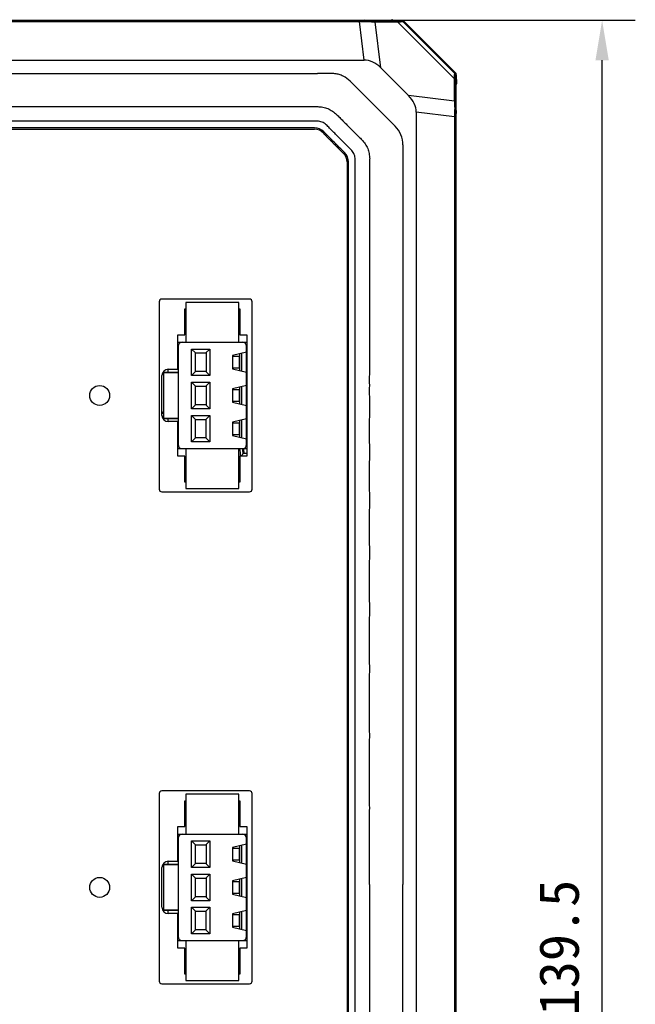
# Model space of a CAD drawing. Header units: millimetres. Extents: x 14 to 391, y 479 to 657.
# Tile 8 of 10: x 175 to 221, y 583 to 657. Entities that reach past the tile are written whole.
import ezdxf

# ---------------------------------------------------------------- set-up
doc = ezdxf.new("R2010")
doc.units = ezdxf.units.MM
doc.header["$LTSCALE"] = 32.67
doc.header["$PDMODE"] = 3
doc.header["$PDSIZE"] = 8
doc.layers.get('0').update_dxf_attribs({"linetype": 'CONTINUOUS'})
doc.layers.get('Defpoints').update_dxf_attribs({"linetype": 'CONTINUOUS'})
doc.layers.add('00_COMPONENTS', color=7, linetype='CONTINUOUS')
doc.layers.add('51__DRAFT_DIMS', color=7, linetype='CONTINUOUS')
doc.styles.get("Standard").update_dxf_attribs({"font": 'simfang.ttf'})
doc.dimstyles.new('DIMSTYLE_2', dxfattribs={"dimtxt": 3, "dimasz": 3, "dimexe": 2.5, "dimexo": 0.5, "dimgap": 0.75, "dimtad": 1, "dimdec": 1, "dimdsep": 46, "dimtxsty": 'STANDARD', "dimblk": '_FILLED', "dimblk1": '_FILLED', "dimblk2": '_FILLED', "dimcen": 0.09, "dimclrt": 3, "dimazin": 2, "dimtp": 0.5, "dimtm": 0.5, "dimtfac": 1, "dimtdec": 1, "dimtofl": 0, "dimtmove": 0, "dimatfit": 3, "dimldrblk": '_FILLED', "dimfxl": 1, "dimtolj": 1, "dimarcsym": 0})

# ---------------------------------------------------------------- blocks, each defined once
blk = doc.blocks.new('_FILLED')
at = {"color": 0, "linetype": 'ByBlock'}
blk.add_solid([(0, 0), (-1, 0.167), (-1, -0.167)], dxfattribs=at)
blk = doc.blocks.new('*D2')
at = {"layer": '51__DRAFT_DIMS', "color": 0, "lineweight": -2}
for p, q in [((201.073, 656.688), (221.087, 656.688)), ((218.587, 520.194), (218.587, 653.688)), ((200.722, 517.194), (221.087, 517.194))]:
    blk.add_line(p, q, dxfattribs=at)
at = {"layer": 'Defpoints', "color": 0}
for p in [(200.573, 656.688), (218.587, 656.688), (200.222, 517.194)]:
    blk.add_point(p, dxfattribs=at)
at = {"layer": '51__DRAFT_DIMS', "color": 0, "linetype": 'ByBlock', "lineweight": -2, "xscale": 3, "yscale": 3, "zscale": 3}
for p, rotation in [((218.587, 656.688), 90), ((218.587, 517.194), 270)]:
    blk.add_blockref('_FILLED', p, dxfattribs=dict(at, rotation=rotation))
at = {"layer": '51__DRAFT_DIMS', "color": 3, "insert": (213.837, 586.941), "char_height": 3, "attachment_point": 2, "rotation": 90, "line_spacing_factor": 0.9}
blk.add_mtext('\\A1;\\A1;{\\C0;139.5}', dxfattribs=at)

msp = doc.modelspace()

# ---------------------------------------------------------------- linework, layer by layer
at = {"layer": '00_COMPONENTS', "color": 0}
for p, q in [((124.606, 656.688), (200.573, 656.688)), ((124.856, 656.652), (200.323, 656.652)), ((124.856, 656.587), (200.323, 656.587)), ((200.323, 656.652), (200.323, 656.587)), ((200.674, 653.694), (200.323, 656.587)), ((200.573, 656.694), (200.81, 656.694)), ((200.914, 656.658), (200.692, 656.689)), ((200.81, 656.688), (202.727, 656.688)), ((201.393, 656.652), (203.083, 656.652)), ((201.919, 653.122), (201.5, 656.577)), ((201.5, 656.577), (203.189, 656.577)), ((202.741, 656.688), (202.723, 656.688)), ((202.723, 656.688), (202.727, 656.688)), ((202.756, 656.688), (202.741, 656.688)), ((202.805, 656.692), (202.805, 656.733)), ((202.805, 656.733), (203.479, 656.708)), ((207.473, 652.293), (203.189, 656.577)), ((203.439, 656.667), (203.479, 656.708)), ((203.629, 656.647), (203.586, 656.603)), ((207.499, 652.69), (203.586, 656.603)), ((203.607, 656.676), (203.59, 656.694)), ((207.543, 652.733), (203.629, 656.647)), ((124.505, 653.694), (200.674, 653.694)), ((128.005, 652.694), (197.174, 652.694)), ((201.919, 653.122), (204.018, 651.023)), ((207.499, 652.69), (207.543, 652.733)), ((207.563, 652.543), (207.604, 652.583)), ((207.59, 652.694), (207.572, 652.711)), ((207.604, 652.583), (207.629, 651.909)), ((203.006, 648.727), (199.625, 652.108)), ((207.473, 650.603), (207.473, 652.293)), ((207.548, 650.497), (207.548, 652.187)), ((207.584, 651.827), (207.584, 651.831)), ((207.584, 651.831), (207.584, 649.914)), ((207.629, 651.909), (207.588, 651.909)), ((207.473, 650.603), (204.018, 651.023)), ((204.59, 649.778), (204.59, 533.609)), ((207.483, 649.427), (204.59, 649.778)), ((207.586, 649.796), (207.554, 650.018)), ((207.585, 649.677), (207.585, 533.71)), ((207.59, 649.914), (207.59, 649.677)), ((207.483, 649.427), (207.483, 533.96)), ((207.548, 649.427), (207.483, 649.427)), ((207.548, 649.427), (207.548, 533.96)), ((128.234, 648.494), (196.94, 648.494)), ((196.934, 648.594), (128.246, 648.594)), ((197.602, 648.203), (197.635, 648.167)), ((203.592, 647.312), (203.588, 591.692)), ((198.877, 646.917), (199.126, 646.67)), ((199.146, 646.791), (198.925, 647.01)), ((199.39, 646.033), (199.39, 537.343)), ((199.49, 537.349), (199.49, 646.033)), ((185.245, 635.519), (185.245, 621.419)), ((192.045, 635.719), (185.445, 635.719)), ((187.244, 635.469), (187.244, 632.469)), ((191.244, 635.469), (187.244, 635.469)), ((191.244, 632.469), (191.244, 635.469)), ((192.245, 621.419), (192.245, 635.519)), ((187.175, 633.037), (187.175, 634.987)), ((187.175, 634.987), (187.244, 634.987)), ((191.244, 634.987), (191.312, 634.987)), ((191.312, 634.987), (191.312, 633.037)), ((186.645, 630.437), (186.645, 633.037)), ((186.645, 633.037), (187.175, 633.037)), ((186.645, 632.469), (191.842, 632.469)), ((191.312, 633.037), (191.842, 633.037)), ((191.842, 633.037), (191.842, 623.9)), ((186.669, 632.169), (186.669, 624.769)), ((187.669, 629.964), (187.669, 631.964)), ((187.969, 631.664), (187.669, 631.964)), ((187.669, 631.964), (189.069, 631.964)), ((188.769, 631.664), (189.069, 631.964)), ((189.069, 631.964), (189.069, 629.964)), ((191.819, 631.719), (190.769, 631.469)), ((191.819, 624.769), (191.819, 632.169)), ((187.969, 630.264), (187.969, 631.664)), ((187.969, 631.664), (188.77, 631.664)), ((188.77, 631.664), (188.77, 630.264)), ((190.769, 631.469), (190.769, 630.469)), ((190.769, 631.418), (191.269, 631.418)), ((191.269, 631.418), (191.269, 630.518)), ((191.318, 630.338), (191.318, 631.599)), ((191.468, 630.302), (191.468, 631.635)), ((185.894, 630.435), (185.894, 630.219)), ((185.919, 630.437), (186.645, 630.437)), ((187.669, 629.964), (187.969, 630.264)), ((188.77, 630.264), (187.969, 630.264)), ((189.069, 629.964), (188.769, 630.264)), ((191.269, 630.518), (190.769, 630.518)), ((190.769, 630.469), (191.819, 630.219)), ((185.45, 626.969), (185.45, 629.969)), ((185.524, 630.219), (186.669, 630.219)), ((185.569, 630.169), (185.569, 626.769)), ((186.669, 630.169), (185.569, 630.169)), ((189.069, 629.964), (187.669, 629.964)), ((187.669, 627.464), (187.669, 629.473)), ((187.969, 629.173), (187.669, 629.473)), ((187.669, 629.473), (189.069, 629.473)), ((187.969, 627.764), (187.969, 629.173)), ((187.969, 629.173), (188.769, 629.173)), ((188.769, 629.173), (189.069, 629.473)), ((188.77, 629.173), (188.77, 627.764)), ((189.069, 629.473), (189.069, 627.464)), ((191.819, 629.219), (190.769, 628.969)), ((190.769, 628.969), (190.769, 627.969)), ((190.769, 628.919), (191.269, 628.919)), ((191.269, 628.919), (191.269, 628.018)), ((191.318, 627.838), (191.318, 629.099)), ((191.468, 627.802), (191.468, 629.135)), ((191.269, 628.018), (190.769, 628.018)), ((187.669, 627.464), (187.969, 627.764)), ((189.069, 627.464), (187.669, 627.464)), ((188.77, 627.764), (187.969, 627.764)), ((189.069, 627.464), (188.769, 627.764)), ((190.769, 627.969), (191.819, 627.719)), ((186.669, 626.719), (185.524, 626.719)), ((185.569, 626.769), (186.669, 626.769)), ((185.894, 626.719), (185.894, 626.502)), ((187.669, 624.973), (187.669, 626.973)), ((187.969, 626.673), (187.669, 626.973)), ((187.669, 626.973), (189.069, 626.973)), ((187.969, 625.273), (187.969, 626.673)), ((187.969, 626.673), (188.769, 626.673)), ((188.769, 626.673), (189.069, 626.973)), ((188.769, 626.673), (188.769, 625.273)), ((189.069, 626.973), (189.069, 624.973)), ((191.819, 626.719), (190.769, 626.469)), ((191.318, 625.338), (191.318, 626.599)), ((191.468, 625.302), (191.468, 626.635)), ((186.645, 626.5), (185.919, 626.5)), ((186.645, 623.9), (186.645, 626.5)), ((190.769, 626.469), (190.769, 625.469)), ((190.769, 626.419), (191.269, 626.419)), ((191.269, 626.419), (191.269, 625.519)), ((187.669, 624.973), (187.969, 625.273)), ((188.769, 625.273), (187.969, 625.273)), ((189.069, 624.973), (188.769, 625.273)), ((191.269, 625.519), (190.769, 625.519)), ((190.769, 625.469), (191.819, 625.219)), ((186.645, 624.469), (191.842, 624.469)), ((187.244, 624.469), (187.244, 621.469)), ((189.069, 624.973), (187.669, 624.973)), ((191.244, 621.469), (191.244, 624.469)), ((187.175, 623.9), (186.645, 623.9)), ((187.175, 621.95), (187.175, 623.9)), ((191.312, 623.9), (191.312, 621.95)), ((191.842, 623.9), (191.312, 623.9)), ((191.842, 624.094), (191.573, 624.094)), ((187.244, 621.95), (187.175, 621.95)), ((187.244, 621.469), (191.244, 621.469)), ((191.312, 621.95), (191.244, 621.95)), ((185.445, 621.219), (192.045, 621.219)), ((185.245, 598.519), (185.245, 584.419)), ((192.045, 598.719), (185.445, 598.719)), ((187.244, 598.469), (187.244, 595.469)), ((191.244, 598.469), (187.244, 598.469)), ((191.244, 595.469), (191.244, 598.469)), ((192.245, 584.419), (192.245, 598.519)), ((187.175, 596.037), (187.175, 597.987)), ((187.175, 597.987), (187.244, 597.987)), ((191.244, 597.987), (191.312, 597.987)), ((191.312, 597.987), (191.312, 596.037)), ((186.645, 593.437), (186.645, 596.037)), ((186.645, 596.037), (187.175, 596.037)), ((186.645, 595.469), (191.842, 595.469)), ((191.312, 596.037), (191.842, 596.037)), ((191.842, 596.037), (191.842, 586.9)), ((186.669, 595.169), (186.669, 587.769)), ((187.669, 592.964), (187.669, 594.964)), ((187.969, 594.664), (187.669, 594.964)), ((187.669, 594.964), (189.069, 594.964)), ((188.769, 594.664), (189.069, 594.964)), ((189.069, 594.964), (189.069, 592.964)), ((191.819, 594.719), (190.769, 594.469)), ((191.819, 587.769), (191.819, 595.169)), ((187.969, 593.264), (187.969, 594.664)), ((187.969, 594.664), (188.77, 594.664)), ((188.77, 594.664), (188.77, 593.264)), ((190.769, 594.469), (190.769, 593.469)), ((190.769, 594.418), (191.269, 594.418)), ((191.269, 594.418), (191.269, 593.518)), ((191.318, 593.338), (191.318, 594.599)), ((191.468, 593.302), (191.468, 594.635)), ((185.524, 593.219), (186.669, 593.219)), ((185.894, 593.435), (185.894, 593.219)), ((185.919, 593.437), (186.645, 593.437)), ((187.669, 592.964), (187.969, 593.264)), ((188.77, 593.264), (187.969, 593.264)), ((189.069, 592.964), (188.769, 593.264)), ((191.269, 593.518), (190.769, 593.518)), ((190.769, 593.469), (191.819, 593.219)), ((185.45, 589.969), (185.45, 592.969)), ((185.569, 593.169), (185.569, 589.769)), ((186.669, 593.169), (185.569, 593.169)), ((189.069, 592.964), (187.669, 592.964)), ((187.669, 590.464), (187.669, 592.473)), ((187.969, 592.173), (187.669, 592.473)), ((187.669, 592.473), (189.069, 592.473)), ((188.769, 592.173), (189.069, 592.473)), ((189.069, 592.473), (189.069, 590.464)), ((187.969, 590.764), (187.969, 592.173)), ((187.969, 592.173), (188.769, 592.173)), ((188.77, 592.173), (188.77, 590.764)), ((191.819, 592.219), (190.769, 591.969)), ((190.769, 591.969), (190.769, 590.969)), ((190.769, 591.919), (191.269, 591.919)), ((191.269, 591.919), (191.269, 591.018)), ((191.318, 590.838), (191.318, 592.099)), ((191.468, 590.802), (191.468, 592.135)), ((191.269, 591.018), (190.769, 591.018)), ((203.592, 536.072), (203.588, 591.692)), ((187.669, 590.464), (187.969, 590.764)), ((189.069, 590.464), (187.669, 590.464)), ((188.77, 590.764), (187.969, 590.764)), ((189.069, 590.464), (188.769, 590.764)), ((190.769, 590.969), (191.819, 590.719)), ((186.669, 589.719), (185.524, 589.719)), ((185.569, 589.769), (186.669, 589.769)), ((185.894, 589.719), (185.894, 589.502)), ((187.669, 587.973), (187.669, 589.973)), ((187.969, 589.673), (187.669, 589.973)), ((187.669, 589.973), (189.069, 589.973)), ((187.969, 588.273), (187.969, 589.673)), ((187.969, 589.673), (188.769, 589.673)), ((188.769, 589.673), (189.069, 589.973)), ((188.769, 589.673), (188.769, 588.273)), ((189.069, 589.973), (189.069, 587.973)), ((191.819, 589.719), (190.769, 589.469)), ((191.318, 588.338), (191.318, 589.599)), ((191.468, 588.302), (191.468, 589.635)), ((186.645, 589.5), (185.919, 589.5)), ((186.645, 586.9), (186.645, 589.5)), ((190.769, 589.469), (190.769, 588.469)), ((190.769, 589.419), (191.269, 589.419)), ((191.269, 589.419), (191.269, 588.519)), ((187.669, 587.973), (187.969, 588.273)), ((188.769, 588.273), (187.969, 588.273)), ((189.069, 587.973), (188.769, 588.273)), ((191.269, 588.519), (190.769, 588.519)), ((190.769, 588.469), (191.819, 588.219)), ((186.645, 587.469), (191.842, 587.469)), ((187.244, 587.469), (187.244, 584.469)), ((189.069, 587.973), (187.669, 587.973)), ((191.244, 584.469), (191.244, 587.469)), ((187.175, 586.9), (186.645, 586.9)), ((187.175, 584.95), (187.175, 586.9)), ((191.312, 586.9), (191.312, 584.95)), ((191.842, 586.9), (191.312, 586.9)), ((187.244, 584.95), (187.175, 584.95)), ((187.244, 584.469), (191.244, 584.469)), ((191.312, 584.95), (191.244, 584.95)), ((185.445, 584.219), (192.045, 584.219))]:
    msp.add_line(p, q, dxfattribs=at)
for points in [[(202.781, 656.689), (202.781, 656.689), (202.78, 656.689), (202.777, 656.689), (202.773, 656.689), (202.769, 656.689), (202.763, 656.688), (202.756, 656.688)], [(207.584, 651.831), (207.584, 651.85), (207.584, 651.858), (207.585, 651.865), (207.585, 651.872), (207.585, 651.877), (207.585, 651.881), (207.585, 651.883), (207.585, 651.884)]]:
    msp.add_lwpolyline(points, dxfattribs=at)
for centre in [(180.765, 628.469), (180.765, 591.469)]:
    msp.add_circle(centre, 0.75, dxfattribs=at)
for centre, radius, start, end in [((200.322, 683.612), 26.961, 270.00286, 271.2596), ((200.059, 738.32), 81.733, 270.18534, 270.63801), ((200.566, 665.293), 8.605, 270.04692, 270.188), ((200.573, 663.732), 7.044, 270.17154, 270.81668), ((200.591, 662.369), 5.68, 270.8323, 271.0186), ((200.853, 663.403), 6.715, 268.6281, 268.99221), ((200.823, 661.632), 4.944, 268.97725, 269.6485), ((200.815, 660.497), 3.809, 269.66597, 269.93197), ((201.471, 682.026), 25.374, 268.74356, 269.82515), ((203.772, 748.422), 91.873, 268.25171, 268.58292), ((202.801, 656.623), 0.11, 87.96404, 98.31024), ((202.801, 656.582), 0.11, 87.96408, 98.31195), ((203.48, 656.487), 0.221, 61.87056, 69.43672), ((203.482, 656.489), 0.218, 56.32887, 61.85282), ((203.47, 656.498), 0.218, 43.21676, 52.58973), ((207.394, 652.574), 0.218, 37.41027, 46.78324), ((207.386, 652.585), 0.218, 28.1473, 33.67113), ((207.383, 652.584), 0.221, 20.57636, 28.12963), ((209.945, 651.832), 2.361, 179.63898, 180.01784), ((207.478, 651.905), 0.11, 351.68811, 2.03593), ((207.519, 651.905), 0.11, 351.6898, 2.03596), ((299.376, 652.877), 91.931, 181.41719, 181.74819), ((232.924, 650.575), 25.376, 180.17489, 181.25638), ((281.675, 649.217), 74.192, 179.33899, 179.83767), ((233.372, 649.438), 25.824, 178.71275, 180.0248), ((213.504, 649.691), 5.92, 178.98081, 179.34423), ((214.82, 649.676), 7.235, 179.348, 179.82535), ((216.036, 649.671), 8.451, 179.81661, 179.96), ((196.934, 647.594), 1, 44.98065, 90), ((196.94, 647.594), 0.9, 42.65145, 90), ((183.008, 633.682), 20.684, 44.85529, 44.96948), ((198.49, 646.033), 0.9, 0, 45.03519), ((178.384, 625.861), 29.481, 45.09449, 45.22978), ((198.49, 646.033), 1, 0, 45.08682), ((185.445, 635.519), 0.2, 90, 180), ((192.045, 635.519), 0.2, 0, 90), ((186.969, 632.169), 0.3, 90, 180), ((191.519, 632.169), 0.3, 0, 90), ((185.919, 629.969), 0.469, 90, 180), ((187.59, 623.694), 4.079, 119.73304, 121.87578), ((187.59, 623.694), 4.003, 120.33331, 122.32453), ((185.919, 626.969), 0.469, 180, 270), ((187.59, 623.694), 3.803, 122.1122, 123.96013), ((186.969, 624.769), 0.3, 180, 270), ((187.59, 623.694), 3.803, 3.01421, 11.76254), ((187.59, 623.694), 4.003, 5.73424, 11.15797), ((191.519, 624.769), 0.3, 270, 0), ((187.59, 623.694), 4.079, 5.62759, 11.18099), ((183.46, 631.417), 10.929, 316.50126, 317.05711), ((181.03, 633.669), 14.243, 317.08366, 317.52695), ((187.59, 623.694), 3.803, 343.93508, 348.26351), ((187.59, 623.694), 4.003, 335.95332, 337.895), ((185.445, 621.419), 0.2, 180, 270), ((187.59, 623.694), 4.079, 334.67323, 335.93339), ((192.045, 621.419), 0.2, 270, 360), ((185.445, 598.519), 0.2, 90, 180), ((192.045, 598.519), 0.2, 0, 90), ((186.969, 595.169), 0.3, 90, 180), ((191.519, 595.169), 0.3, 0, 90), ((185.919, 592.969), 0.469, 90, 180), ((185.919, 589.969), 0.469, 180, 270), ((186.969, 587.769), 0.3, 180, 270), ((191.519, 587.769), 0.3, 270, 0), ((185.445, 584.419), 0.2, 180, 270), ((192.045, 584.419), 0.2, 270, 360)]:
    msp.add_arc(centre, radius, start, end, dxfattribs=at)
for centre, major_axis, start_param, end_param in [((200.846, 650.865), (-0.342, 2.818), -0.732299, -0.085265), ((201.761, 649.949), (-2.818, 0.342), -3.056327, -2.409293)]:
    msp.add_ellipse(centre, major_axis=major_axis, ratio=0.704519, start_param=start_param, end_param=end_param, dxfattribs=at)
for points, knots in [([(200.969, 656.592), (200.965, 656.601), (200.955, 656.627), (200.933, 656.655), (200.914, 656.658)], [0, 0, 0, 0, 0.332959, 1, 1, 1, 1]), ([(201.393, 656.652), (201.414, 656.651), (201.459, 656.634), (201.488, 656.598), (201.5, 656.577)], [0, 0, 0, 0, 0.47138, 1, 1, 1, 1]), ([(202.727, 656.688), (202.745, 656.688), (202.77, 656.689), (202.796, 656.688), (202.804, 656.691)], [0, 0, 0, 0, 0.686919, 1, 1, 1, 1]), ([(202.804, 656.691), (202.804, 656.691), (202.804, 656.691), (202.805, 656.691), (202.805, 656.692)], [0, 0, 0, 0, 0.642872, 1, 1, 1, 1]), ([(203.083, 656.652), (203.13, 656.652), (203.214, 656.653), (203.313, 656.655), (203.374, 656.658), (203.406, 656.66), (203.426, 656.663), (203.437, 656.665), (203.439, 656.667)], [0, 0, 0, 0, 0.396604, 0.707951, 0.824746, 0.913673, 0.97276, 1, 1, 1, 1]), ([(203.083, 656.652), (203.104, 656.651), (203.148, 656.634), (203.177, 656.598), (203.189, 656.577)], [0, 0, 0, 0, 0.471375, 1, 1, 1, 1]), ([(203.189, 656.577), (203.242, 656.579), (203.336, 656.581), (203.446, 656.586), (203.514, 656.591), (203.549, 656.594), (203.571, 656.598), (203.584, 656.6), (203.586, 656.603)], [0, 0, 0, 0, 0.397901, 0.708544, 0.825203, 0.913627, 0.972156, 1, 1, 1, 1]), ([(199.625, 652.108), (199.472, 652.261), (199.202, 652.454), (198.798, 652.615), (198.477, 652.677), (198.152, 652.693), (197.717, 652.697), (197.391, 652.689), (197.174, 652.693)], [0, 0, 0, 0, 0.249454, 0.374421, 0.499257, 0.624322, 0.749484, 1, 1, 1, 1]), ([(207.473, 652.293), (207.475, 652.346), (207.477, 652.44), (207.482, 652.55), (207.487, 652.618), (207.49, 652.653), (207.494, 652.675), (207.497, 652.688), (207.499, 652.69)], [0, 0, 0, 0, 0.397901, 0.708544, 0.825203, 0.913627, 0.972156, 1, 1, 1, 1]), ([(207.548, 652.187), (207.548, 652.234), (207.549, 652.318), (207.551, 652.417), (207.554, 652.478), (207.556, 652.51), (207.559, 652.53), (207.561, 652.541), (207.563, 652.543)], [0, 0, 0, 0, 0.396604, 0.707951, 0.824746, 0.913673, 0.97276, 1, 1, 1, 1]), ([(207.473, 652.293), (207.494, 652.281), (207.53, 652.252), (207.547, 652.208), (207.548, 652.187)], [0, 0, 0, 0, 0.528625, 1, 1, 1, 1]), ([(207.588, 651.909), (207.586, 651.909), (207.586, 651.901), (207.585, 651.891), (207.584, 651.87), (207.584, 651.855), (207.584, 651.846)], [0, 0, 0, 0, 0.071209, 0.264517, 0.576384, 1, 1, 1, 1]), ([(207.473, 650.603), (207.494, 650.592), (207.53, 650.562), (207.547, 650.518), (207.548, 650.497)], [0, 0, 0, 0, 0.52862, 1, 1, 1, 1]), ([(162.589, 650.193), (165.471, 650.193), (169.795, 650.195), (175.559, 650.199), (179.882, 650.202), (183.485, 650.204), (186.367, 650.204), (188.529, 650.204), (190.691, 650.204), (192.492, 650.203), (193.933, 650.202), (195.014, 650.201), (196.095, 650.197), (196.816, 650.209), (197.175, 650.193)], [0, 0, 0, 0, 0.25, 0.375, 0.5, 0.625, 0.6875, 0.75, 0.8125, 0.875, 0.90625, 0.937499, 0.968751, 1, 1, 1, 1]), ([(197.175, 650.193), (197.306, 650.187), (197.567, 650.168), (197.947, 650.057), (198.29, 649.861), (198.491, 649.693), (198.589, 649.607)], [0, 0, 0, 0, 0.250091, 0.499955, 0.750044, 1, 1, 1, 1]), ([(198.589, 649.607), (198.675, 649.533), (198.834, 649.373), (199.069, 649.13), (199.308, 648.89), (199.626, 648.57), (199.944, 648.251), (200.266, 647.934), (200.428, 647.777), (200.504, 647.694)], [0, 0, 0, 0, 0.124974, 0.250025, 0.374997, 0.5, 0.749992, 0.875009, 1, 1, 1, 1]), ([(207.488, 650.072), (207.497, 650.069), (207.523, 650.059), (207.552, 650.037), (207.554, 650.018)], [0, 0, 0, 0, 0.334238, 1, 1, 1, 1]), ([(207.584, 649.914), (207.584, 649.906), (207.584, 649.866), (207.585, 649.827), (207.586, 649.796)], [0, 0, 0, 0, 0.21893, 1, 1, 1, 1]), ([(128.004, 649.094), (127.883, 649.091), (127.636, 649.043), (127.387, 648.859), (127.217, 648.686), (127.047, 648.513), (126.833, 648.297), (126.577, 648.038), (126.319, 647.78), (126.061, 647.523), (125.801, 647.268), (125.584, 647.055), (125.417, 646.879), (125.305, 646.733), (125.228, 646.566), (125.19, 646.386), (125.187, 646.203), (125.189, 646.021), (125.188, 645.839), (125.188, 645.596), (125.188, 645.17), (125.188, 644.563), (125.188, 643.834), (125.188, 643.106), (125.188, 642.377), (125.188, 641.405), (125.188, 640.19), (125.188, 638.733), (125.188, 637.275), (125.188, 635.332), (125.188, 632.902), (125.189, 629.987), (125.189, 627.072), (125.189, 624.157), (125.189, 620.27), (125.189, 615.411), (125.19, 609.581), (125.19, 603.751), (125.19, 597.92), (125.19, 590.147), (125.19, 582.373), (125.19, 574.599), (125.189, 568.769), (125.189, 563.91), (125.188, 560.023), (125.188, 557.108), (125.187, 554.193), (125.186, 551.278), (125.186, 548.848), (125.185, 546.905), (125.185, 545.447), (125.184, 543.99), (125.184, 542.532), (125.184, 541.317), (125.183, 540.346), (125.183, 539.617), (125.183, 538.888), (125.182, 538.159), (125.183, 537.552), (125.182, 537.126), (125.213, 536.884), (125.295, 536.653), (125.452, 536.461), (125.628, 536.293), (125.803, 536.124), (126.015, 535.908), (126.274, 535.652), (126.532, 535.394), (126.788, 535.135), (127.046, 534.876), (127.296, 534.614), (127.53, 534.412), (127.759, 534.322), (128, 534.282), (128.305, 534.295), (128.669, 534.291), (129.033, 534.292), (129.398, 534.292), (129.762, 534.292), (130.248, 534.292), (130.855, 534.292), (131.827, 534.292), (133.042, 534.292), (134.499, 534.292), (136.443, 534.292), (138.872, 534.292), (141.787, 534.293), (144.702, 534.293), (147.618, 534.293), (150.533, 534.293), (153.448, 534.294), (157.335, 534.294), (162.193, 534.294), (168.024, 534.294), (173.854, 534.294), (178.713, 534.293), (182.6, 534.292), (185.515, 534.291), (187.944, 534.29), (189.888, 534.29), (191.345, 534.289), (192.803, 534.288), (194.017, 534.287), (194.989, 534.287), (195.718, 534.286), (196.447, 534.289), (196.933, 534.281), (197.175, 534.294)], [0, 0, 0, 0, 0.00195, 0.003899, 0.004877, 0.005854, 0.007806, 0.00976, 0.011713, 0.013666, 0.015619, 0.017571, 0.018552, 0.019529, 0.020507, 0.021486, 0.022463, 0.023441, 0.024417, 0.025393, 0.027347, 0.031253, 0.035159, 0.039065, 0.042972, 0.046878, 0.05469, 0.062503, 0.070315, 0.078127, 0.093752, 0.109377, 0.125002, 0.140627, 0.156251, 0.187501, 0.218751, 0.25, 0.28125, 0.3125, 0.374999, 0.406248, 0.437498, 0.468748, 0.484373, 0.499997, 0.515622, 0.531247, 0.546872, 0.554684, 0.562497, 0.570309, 0.578121, 0.585934, 0.58984, 0.593746, 0.597652, 0.601559, 0.605465, 0.607419, 0.6084, 0.609373, 0.611329, 0.612305, 0.613281, 0.615235, 0.617188, 0.619141, 0.621094, 0.623047, 0.625, 0.626954, 0.627929, 0.628911, 0.630864, 0.632817, 0.63477, 0.636723, 0.638676, 0.640629, 0.644535, 0.648442, 0.656254, 0.664067, 0.671879, 0.687504, 0.703129, 0.718753, 0.734378, 0.750003, 0.765628, 0.781253, 0.812502, 0.843752, 0.875002, 0.906251, 0.921876, 0.937501, 0.953126, 0.960938, 0.96875, 0.976563, 0.984375, 0.988281, 0.992188, 0.996094, 1, 1, 1, 1]), ([(197.175, 534.294), (197.236, 534.297), (197.358, 534.305), (197.532, 534.362), (197.694, 534.449), (197.83, 534.572), (197.958, 534.701), (198.129, 534.873), (198.343, 535.089), (198.601, 535.347), (198.858, 535.605), (199.117, 535.861), (199.376, 536.117), (199.593, 536.33), (199.761, 536.506), (199.875, 536.65), (199.945, 536.819), (199.99, 536.997), (199.991, 537.18), (199.992, 537.362), (199.991, 537.544), (199.991, 537.787), (199.991, 538.212), (199.991, 538.82), (199.991, 539.548), (199.991, 540.277), (199.991, 541.006), (199.991, 541.978), (199.991, 543.193), (199.991, 544.65), (199.991, 546.108), (199.991, 548.051), (199.991, 550.481), (199.991, 553.396), (199.991, 556.312), (199.99, 559.227), (199.99, 563.114), (199.99, 567.973), (199.99, 573.803), (199.989, 579.634), (199.989, 585.465), (199.989, 593.239), (199.989, 601.013), (199.99, 608.787), (199.99, 614.618), (199.991, 619.477), (199.991, 623.364), (199.992, 626.279), (199.992, 629.195), (199.993, 632.11), (199.994, 634.539), (199.994, 636.483), (199.995, 637.941), (199.995, 639.398), (199.995, 640.856), (199.996, 642.071), (199.996, 643.042), (199.996, 643.771), (199.997, 644.5), (199.996, 645.229), (199.999, 645.775), (199.995, 646.14), (199.99, 646.322), (199.969, 646.504), (199.903, 646.675), (199.808, 646.833), (199.68, 646.963), (199.552, 647.092), (199.379, 647.263), (199.164, 647.478), (198.906, 647.735), (198.648, 647.992), (198.391, 648.251), (198.136, 648.511), (197.922, 648.726), (197.746, 648.894), (197.545, 649.031), (197.303, 649.097), (197.061, 649.094), (196.818, 649.096), (196.514, 649.095), (196.15, 649.095), (195.785, 649.095), (195.421, 649.095), (194.935, 649.095), (194.327, 649.095), (193.356, 649.095), (192.141, 649.095), (190.683, 649.095), (188.74, 649.094), (186.31, 649.094), (183.395, 649.094), (180.48, 649.094), (177.564, 649.094), (174.649, 649.094), (171.734, 649.093), (167.847, 649.093), (162.988, 649.093), (157.157, 649.093), (151.326, 649.093), (146.468, 649.094), (142.58, 649.094), (139.665, 649.094), (136.75, 649.094), (134.32, 649.095), (132.377, 649.095), (131.162, 649.095), (130.19, 649.095), (129.462, 649.095), (128.854, 649.094), (128.368, 649.096), (128.125, 649.097), (128.004, 649.094)], [0, 0, 0, 0, 0.000976, 0.001951, 0.002927, 0.003903, 0.00488, 0.005856, 0.007809, 0.009763, 0.011716, 0.013669, 0.015622, 0.017575, 0.018552, 0.019528, 0.020505, 0.02148, 0.022457, 0.023434, 0.02441, 0.025387, 0.02734, 0.031246, 0.035153, 0.039059, 0.042965, 0.046872, 0.054684, 0.062497, 0.07031, 0.078122, 0.093747, 0.109373, 0.124998, 0.140623, 0.156248, 0.187499, 0.218749, 0.25, 0.281251, 0.312501, 0.375002, 0.406253, 0.437503, 0.468754, 0.484379, 0.500004, 0.515629, 0.531255, 0.54688, 0.554693, 0.562505, 0.570318, 0.57813, 0.585943, 0.589849, 0.593756, 0.597662, 0.601568, 0.605475, 0.606451, 0.607428, 0.608404, 0.60938, 0.610356, 0.611332, 0.612308, 0.613285, 0.615238, 0.617191, 0.619144, 0.621098, 0.623051, 0.625004, 0.625981, 0.626957, 0.6289, 0.629877, 0.630853, 0.632806, 0.63476, 0.636713, 0.638666, 0.640619, 0.644525, 0.648432, 0.656244, 0.664057, 0.67187, 0.687495, 0.70312, 0.718745, 0.734371, 0.749996, 0.765621, 0.781246, 0.812497, 0.843747, 0.874998, 0.906248, 0.921874, 0.937499, 0.953124, 0.968749, 0.976562, 0.984375, 0.988281, 0.992187, 0.996094, 0.998047, 1, 1, 1, 1]), ([(197.635, 648.167), (197.646, 648.156), (197.706, 648.091), (197.77, 648.026), (197.823, 647.973)], [0, 0, 0, 0, 0.179721, 1, 1, 1, 1]), ([(203.592, 647.312), (203.593, 647.572), (203.487, 648.097), (203.19, 648.543), (203.006, 648.727)], [0, 0, 0, 0, 0.499988, 1, 1, 1, 1]), ([(197.823, 647.973), (197.841, 647.955), (197.923, 647.873), (198.057, 647.736), (198.228, 647.565), (198.381, 647.411), (198.521, 647.271), (198.649, 647.144), (198.765, 647.028), (198.84, 646.954), (198.876, 646.918), (198.877, 646.917)], [0, 0, 0, 0, 0.051372, 0.229695, 0.390175, 0.535281, 0.667177, 0.787796, 0.897828, 0.997482, 1, 1, 1, 1]), ([(198.925, 647.01), (198.606, 647.327), (198.273, 647.659), (197.943, 647.995), (197.93, 648.008)], [0, 0, 0, 0, 0.960417, 1, 1, 1, 1]), ([(200.504, 647.694), (200.592, 647.597), (200.764, 647.398), (200.954, 647.05), (201.058, 646.668), (201.081, 646.407), (201.09, 646.276)], [0, 0, 0, 0, 0.250091, 0.499988, 0.750041, 1, 1, 1, 1]), ([(201.089, 591.692), (201.089, 592.261), (201.085, 593.113), (201.086, 594.251), (201.084, 595.104), (201.082, 595.956), (201.088, 596.809), (201.091, 597.662), (201.083, 598.515), (201.08, 599.368), (201.083, 600.221), (201.08, 601.074), (201.083, 601.927), (201.092, 602.78), (201.086, 603.632), (201.08, 604.485), (201.084, 605.338), (201.08, 606.191), (201.085, 607.044), (201.094, 607.897), (201.08, 609.034), (201.085, 610.171), (201.081, 611.308), (201.098, 612.446), (201.08, 613.583), (201.086, 614.72), (201.081, 615.573), (201.095, 616.426), (201.09, 617.136), (201.084, 617.705), (201.085, 618.274), (201.085, 618.984), (201.085, 619.837), (201.099, 620.69), (201.082, 621.543), (201.089, 622.396), (201.082, 623.249), (201.101, 624.102), (201.086, 624.955), (201.09, 625.807), (201.084, 626.66), (201.103, 627.513), (201.086, 628.366), (201.091, 629.219), (201.087, 629.93), (201.097, 630.498), (201.1, 630.925), (201.093, 631.351), (201.089, 631.778), (201.092, 632.204), (201.091, 632.63), (201.09, 633.057), (201.098, 633.483), (201.102, 633.91), (201.094, 634.336), (201.091, 634.763), (201.095, 635.331), (201.09, 635.9), (201.102, 636.468), (201.102, 636.895), (201.093, 637.321), (201.094, 637.748), (201.095, 638.174), (201.092, 638.743), (201.108, 639.311), (201.096, 639.88), (201.095, 640.306), (201.097, 640.733), (201.095, 641.159), (201.103, 641.586), (201.106, 642.012), (201.096, 642.438), (201.1, 643.007), (201.096, 643.576), (201.109, 644.144), (201.101, 644.571), (201.102, 644.997), (201.106, 645.424), (201.107, 645.85), (201.1, 646.134), (201.09, 646.276)], [0, 0, 0, 0, 0.03125, 0.046875, 0.0625, 0.078125, 0.09375, 0.109375, 0.125, 0.140625, 0.15625, 0.171875, 0.1875, 0.203125, 0.21875, 0.234375, 0.25, 0.265625, 0.28125, 0.296875, 0.3125, 0.34375, 0.359375, 0.375, 0.40625, 0.421875, 0.4375, 0.453125, 0.46875, 0.476562, 0.484375, 0.5, 0.515625, 0.531249, 0.546875, 0.5625, 0.578125, 0.59375, 0.609375, 0.624999, 0.640625, 0.65625, 0.671874, 0.687499, 0.703124, 0.710937, 0.718749, 0.726562, 0.734374, 0.742187, 0.749999, 0.757812, 0.765625, 0.773437, 0.781249, 0.789062, 0.796874, 0.812499, 0.820312, 0.828124, 0.835937, 0.843749, 0.851562, 0.859374, 0.874999, 0.882812, 0.890624, 0.898437, 0.906249, 0.914062, 0.921874, 0.929687, 0.937499, 0.953124, 0.960937, 0.968749, 0.976562, 0.984374, 0.992188, 1, 1, 1, 1]), ([(191.535, 624.052), (191.54, 624.057), (191.55, 624.067), (191.561, 624.081), (191.569, 624.088), (191.572, 624.094), (191.573, 624.094)], [0, 0, 0, 0, 0.406608, 0.721588, 0.924353, 1, 1, 1, 1]), ([(201.088, 591.692), (201.088, 589.418), (201.089, 584.869), (201.089, 578.046), (201.09, 571.223), (201.091, 564.4), (201.092, 558.714), (201.093, 554.165), (201.093, 550.754), (201.094, 547.911), (201.094, 545.636), (201.094, 543.931), (201.095, 542.225), (201.094, 540.804), (201.096, 539.666), (201.093, 538.813), (201.095, 537.961), (201.102, 537.392), (201.09, 537.108)], [0, 0, 0, 0, 0.125, 0.25, 0.375, 0.5, 0.625, 0.6875, 0.75, 0.8125, 0.84375, 0.875, 0.90625, 0.9375, 0.953125, 0.968749, 0.984376, 1, 1, 1, 1])]:
    msp.add_open_spline(points, degree=3, knots=knots, dxfattribs=at)
for points in [[(202.711, 656.688), (202.728, 656.711), (202.757, 656.728), (202.785, 656.732)], [(203.439, 656.667), (203.493, 656.665), (203.548, 656.641), (203.586, 656.603)], [(203.479, 656.708), (203.506, 656.708), (203.533, 656.703), (203.558, 656.694)], [(207.499, 652.69), (207.537, 652.652), (207.561, 652.596), (207.563, 652.543)], [(207.604, 652.583), (207.604, 652.61), (207.599, 652.637), (207.59, 652.662)], [(207.584, 651.815), (207.607, 651.832), (207.624, 651.861), (207.628, 651.889)], [(197.93, 648.008), (197.843, 648.096), (197.757, 648.184), (197.67, 648.271)]]:
    msp.add_open_spline(points, degree=3, dxfattribs=at)

# ---------------------------------------------------------------- dimensions: what is measured, and where the dimension line sits
at = {"layer": '51__DRAFT_DIMS', "color": 0}
dim = msp.add_linear_dim(base=(218.587, 656.688), p1=(200.222, 517.194), p2=(200.573, 656.688), angle=90, text='\\A1;{\\C0;<>}', dimstyle='DIMSTYLE_2', override={"dimtxsty": 'STANDARD'}, dxfattribs=at)
dim.commit()
dim.dimension.update_dxf_attribs({"geometry": '*D2', "text_midpoint": (218.587, 586.941), "dimtype": 160})

doc.saveas('drawing.dxf')
